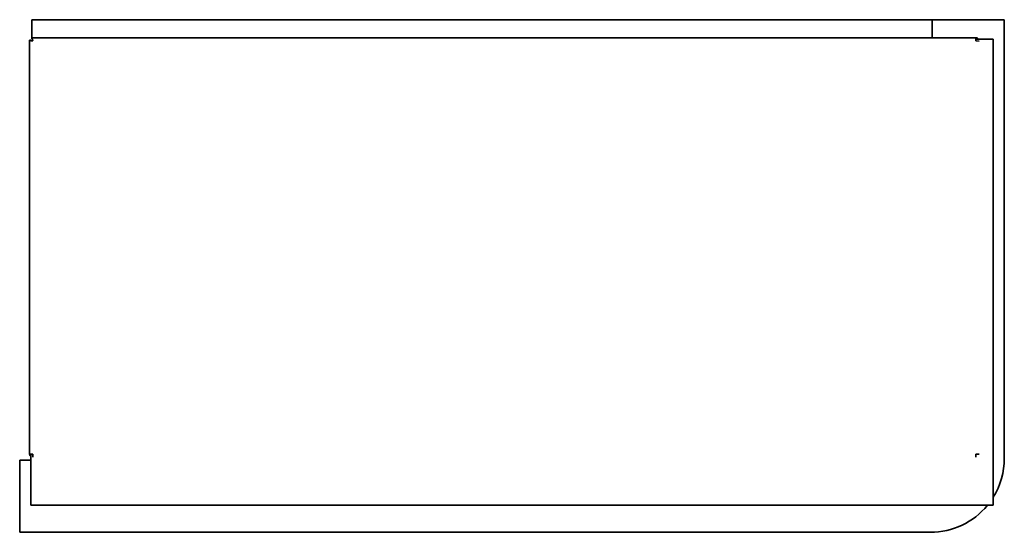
# Model space of a CAD drawing. Extents: x -0.9 to 66, y 3.9 to 49.5.
# Tile 3 of 3: x 38.7 to 66, y 3.9 to 18.1. Entities that reach past the tile are written whole.
import ezdxf

# ---------------------------------------------------------------- set-up
doc = ezdxf.new("R2010")
doc.units = 0
doc.header["$MEASUREMENT"] = 0

msp = doc.modelspace()

# ---------------------------------------------------------------- linework, layer by layer
at = {"color": 7, "lineweight": 35}
for p, q in [((39.070391, 18.133014), (39.070391, 18.065864)), ((39.070391, 18.133014), (64.033804, 18.133014)), ((39.070391, 18.133014), (64.033804, 18.133014)), ((39.070391, 17.678564), (39.070391, 18.065864)), ((66.030701, 18.128475), (64.030704, 18.128475)), ((64.030704, 17.628562), (64.030704, 18.128475)), ((64.033804, 18.128475), (64.033804, 18.133014)), ((66.030701, 5.971343), (66.030701, 18.128475)), ((39.006703, 17.564875), (39.006703, 6.089464)), ((39.006703, 17.564875), (39.042604, 17.564875)), ((39.070391, 17.678564), (39.070391, 17.628564)), ((65.243804, 17.628564), (39.070391, 17.628564)), ((39.070391, 17.628564), (39.070391, 17.592664)), ((65.243804, 17.542665), (65.243804, 17.628564)), ((65.725602, 17.592664), (65.243804, 17.592664)), ((65.3297, 17.535593), (65.243804, 17.542665)), ((65.725602, 4.672664), (65.725602, 17.592664)), ((39.092602, 6.089464), (39.006703, 6.089464)), ((39.042604, 4.672664), (39.042604, 6.089464)), ((39.092602, 6.089464), (39.099674, 6.003564)), ((65.243804, 6.089464), (65.243804, 6.003564)), ((65.3297, 6.089464), (65.243804, 6.089464)), ((38.73117, 5.921343), (39.042604, 5.921343)), ((38.73117, 3.921343), (38.73117, 5.921343)), ((65.725602, 4.672664), (39.042604, 4.672664)), ((38.73117, 3.921343), (63.980703, 3.921343))]:
    msp.add_line(p, q, dxfattribs=at)
for points in [[(39.006703, 17.564875), (39.00678, 17.564268), (39.007412, 17.563061), (39.008638, 17.561871), (39.012653, 17.55958), (39.021556, 17.556436), (39.04516, 17.550938), (39.092602, 17.542665)], [(39.092602, 17.542665), (39.085338, 17.584886), (39.081301, 17.604239), (39.076841, 17.619778), (39.074361, 17.625199), (39.072624, 17.627491), (39.071737, 17.628174), (39.070391, 17.628564)]]:
    msp.add_lwpolyline(points, dxfattribs=at)
for centre, radius, start, end in [((65.243804, 17.542665), 0.0859, 35.596415, 90.000003), ((39.092602, 6.089464), 0.0859, 179.999995, 234.403586), ((39.119402, 6.125364), 0.0859, 204.703833, 206.611737), ((63.980703, 5.971343), 2.05, 328.339338, 0), ((63.980703, 5.971343), 2.05, 269.999997, 320.690984)]:
    msp.add_arc(centre, radius, start, end, dxfattribs=at)

doc.saveas('drawing.dxf')
